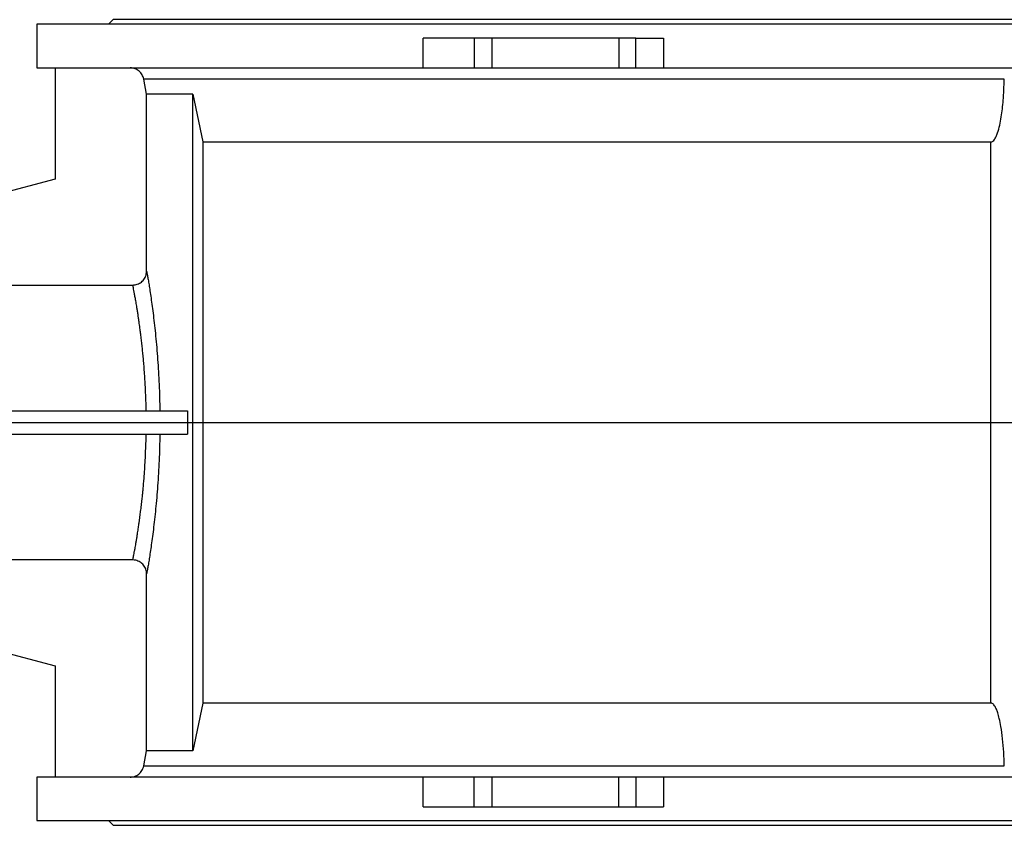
# Model space of a CAD drawing. Extents: x 562 to 5534, y -3603 to 136.
# Tile 4 of 15: x 1347 to 2411, y -3563 to -2693. Entities that reach past the tile are written whole.
import ezdxf

# ---------------------------------------------------------------- set-up
doc = ezdxf.new("R2010")
doc.units = 0
doc.layers.get('0').update_dxf_attribs({"linetype": 'CONTINUOUS'})

msp = doc.modelspace()

# ---------------------------------------------------------------- linework, layer by layer
at = {"color": 7, "linetype": 'CONTINUOUS'}
for p, q in [((1365.6, -2697.8), (1365.6, -2744.8)), ((2423.1, -2697.8), (1365.6, -2697.8)), ((1448.1, -2692.8), (1443.1, -2697.8)), ((2423.1, -2692.8), (1448.1, -2692.8)), ((1783, -2744.8), (1783, -2712.8)), ((1838.1, -2712.8), (1783, -2712.8)), ((1838.1, -2712.8), (1838.1, -2744.8)), ((1857.5, -2712.8), (1838.1, -2712.8)), ((1857.5, -2744.8), (1857.5, -2712.8)), ((1994.4, -2712.8), (1857.5, -2712.8)), ((1994.4, -2712.8), (1994.4, -2744.8)), ((2012.5, -2712.8), (1994.4, -2712.8)), ((2012.5, -2744.8), (2012.5, -2712.8)), ((2012.5, -2712.8), (2042.5, -2712.8)), ((2042.5, -2712.8), (2042.5, -2744.8)), ((1365.6, -2744.8), (1783, -2744.8)), ((1385.6, -2744.8), (1385.6, -2864.9)), ((1783, -2744.8), (1838.1, -2744.8)), ((1838.1, -2744.8), (1857.5, -2744.8)), ((1857.5, -2744.8), (1994.4, -2744.8)), ((1994.4, -2744.8), (2012.5, -2744.8)), ((2012.5, -2744.8), (2042.5, -2744.8)), ((2042.5, -2744.8), (2803.7, -2744.8)), ((2410.5, -2757), (1481.1, -2757)), ((1484.2, -2773.4), (1481.1, -2757)), ((1534.3, -2773.4), (1484.2, -2773.4)), ((1484.2, -2964.3), (1484.2, -2773.4)), ((1534.3, -2773.4), (1544.9, -2824.8)), ((1534.3, -3482.3), (1534.3, -2773.4)), ((1544.9, -2824.8), (2396.1, -2824.8)), ((1544.9, -2824.8), (1544.9, -3430.8)), ((2396.1, -3430.8), (2396.1, -2824.8)), ((1385.6, -2864.9), (1226.9, -2907.5)), ((1239.2, -2979.4), (1469.3, -2979.4)), ((1188.1, -3115.3), (1528.5, -3115.3)), ((1528.5, -3115.3), (1528.5, -3140.3)), ((1188.1, -3140.3), (1528.5, -3140.3)), ((1469.3, -3276.3), (1239.2, -3276.3)), ((1484.2, -3482.3), (1484.2, -3291.4)), ((1224.6, -3347.6), (1385.6, -3390.8)), ((1385.6, -3390.8), (1385.6, -3510.8)), ((1544.9, -3430.8), (1534.3, -3482.3)), ((2396.1, -3430.8), (1544.9, -3430.8)), ((1481.1, -3498.7), (1484.2, -3482.3)), ((1534.3, -3482.3), (1484.2, -3482.3)), ((1481.1, -3498.7), (2410.5, -3498.7)), ((1365.6, -3510.8), (1365.6, -3557.8)), ((1783, -3510.8), (1365.6, -3510.8)), ((1783, -3542.8), (1783, -3510.8)), ((1838.1, -3510.8), (1783, -3510.8)), ((1838.1, -3542.8), (1838.1, -3510.8)), ((1857.5, -3510.8), (1838.1, -3510.8)), ((1857.5, -3542.8), (1857.5, -3510.8)), ((1994.4, -3510.8), (1857.5, -3510.8)), ((1994.4, -3542.8), (1994.4, -3510.8)), ((2012.5, -3510.8), (1994.4, -3510.8)), ((2012.5, -3510.8), (2012.5, -3542.8)), ((2042.5, -3510.8), (2012.5, -3510.8)), ((2042.5, -3510.8), (2042.5, -3542.8)), ((2803.7, -3510.8), (2042.5, -3510.8)), ((1783, -3542.8), (1838.1, -3542.8)), ((1838.1, -3542.8), (1857.5, -3542.8)), ((1857.5, -3542.8), (1994.4, -3542.8)), ((1994.4, -3542.8), (2012.5, -3542.8)), ((2012.5, -3542.8), (2042.5, -3542.8)), ((1365.6, -3557.8), (2423.1, -3557.8)), ((1443.1, -3557.8), (1448.1, -3562.8)), ((1448.1, -3562.8), (3398.1, -3562.8))]:
    msp.add_line(p, q, dxfattribs=at)
msp.add_line((672.4, -3127.8), (3791.7, -3127.8))
for points, knots in [([(1481.1, -2757), (1480.9, -2756.2), (1480.5, -2754.5), (1479.3, -2752.3), (1477.9, -2750.2), (1476.1, -2748.4), (1474, -2746.9), (1471.7, -2745.8), (1469.1, -2745), (1467.3, -2744.9), (1466.3, -2744.8)], [0, 0, 0, 0, 0.120584, 0.244665, 0.365249, 0.489328, 0.609923, 0.734012, 0.864758, 1, 1, 1, 1]), ([(2396.1, -2824.8), (2396.4, -2824.8), (2397.2, -2824.7), (2398.6, -2823.8), (2400.3, -2821.9), (2401.9, -2818.9), (2403.8, -2813.6), (2405.8, -2806.7), (2407.4, -2797.9), (2408.6, -2789), (2409.5, -2779.3), (2410.2, -2768.6), (2410.4, -2760.8), (2410.5, -2757)], [0, 0, 0, 0, 0.014238, 0.032794, 0.066291, 0.120866, 0.175708, 0.300225, 0.425086, 0.550296, 0.675289, 0.837641, 1, 1, 1, 1]), ([(1469.3, -2979.4), (1470.1, -2979.3), (1471.8, -2979.2), (1474.2, -2978.6), (1476.5, -2977.6), (1478.7, -2976.2), (1480.5, -2974.4), (1482, -2972.4), (1483.2, -2970.1), (1484.1, -2967.4), (1484.2, -2965.5), (1484.2, -2964.3)], [0, 0, 0, 0, 0.106996, 0.213992, 0.320987, 0.427981, 0.535055, 0.642132, 0.749522, 0.856914, 1, 1, 1, 1]), ([(1484.2, -2964.3), (1484.3, -2964.8), (1484.5, -2965.9), (1485.1, -2969), (1485.9, -2973.3), (1486.8, -2978.9), (1487.8, -2985.6), (1489, -2993.4), (1490.2, -3002.3), (1491.5, -3012.2), (1492.8, -3022.9), (1494, -3034.4), (1495.1, -3046.7), (1496.2, -3059.6), (1497, -3073), (1497.8, -3086.8), (1498.3, -3101), (1498.4, -3110.6), (1498.5, -3115.3)], [0, 0, 0, 0, 0.062303, 0.124539, 0.187231, 0.249959, 0.312218, 0.374515, 0.437321, 0.499935, 0.562197, 0.624591, 0.687468, 0.74997, 0.812228, 0.87472, 0.937602, 1, 1, 1, 1]), ([(1483.7, -3115.3), (1483.7, -3112.5), (1483.6, -3106.7), (1483.3, -3098.1), (1482.9, -3089.6), (1482.4, -3081.3), (1481.9, -3073.2), (1481.3, -3065.5), (1480.7, -3058.5), (1480.1, -3052.2), (1479.5, -3046), (1478.9, -3041), (1478.4, -3037), (1478.1, -3034), (1477.7, -3031.3), (1477.4, -3028.6), (1477, -3025.6), (1476.6, -3022.5), (1476.1, -3019.4), (1475.8, -3016.8), (1475.4, -3014.6), (1475.1, -3012.4), (1474.8, -3010.2), (1474.4, -3008), (1474.1, -3005.9), (1473.7, -3003.5), (1473.2, -3000.8), (1472.8, -2997.9), (1472.3, -2995.2), (1471.7, -2991.9), (1471.1, -2988.5), (1470.4, -2985.1), (1469.9, -2982.4), (1469.5, -2980.4), (1469.3, -2979.7), (1469.3, -2979.4)], [0, 0, 0, 0, 0.041165, 0.082934, 0.125312, 0.165496, 0.207059, 0.250003, 0.284375, 0.319663, 0.354426, 0.389151, 0.407002, 0.426006, 0.443175, 0.458752, 0.47771, 0.500048, 0.522031, 0.540558, 0.555629, 0.570958, 0.589475, 0.606903, 0.62324, 0.641151, 0.6687, 0.695532, 0.723297, 0.750053, 0.801715, 0.851381, 0.900804, 0.95083, 1, 1, 1, 1]), ([(1469.3, -3276.3), (1469.3, -3276), (1469.5, -3275.5), (1469.8, -3273.9), (1470.2, -3272), (1470.6, -3269.5), (1471.2, -3266.6), (1471.8, -3263.3), (1472.4, -3259.8), (1473, -3256.3), (1473.7, -3252.4), (1474.2, -3248.9), (1474.8, -3245.5), (1475.2, -3242.8), (1475.6, -3240), (1476, -3236.9), (1476.5, -3233.4), (1477, -3229.9), (1477.4, -3226.7), (1477.8, -3223.7), (1478.2, -3220.6), (1478.6, -3217.3), (1479, -3214), (1479.4, -3210.2), (1479.9, -3205.8), (1480.4, -3200.9), (1480.8, -3195.9), (1481.4, -3189.3), (1482, -3181.1), (1482.6, -3171.1), (1483.1, -3161), (1483.5, -3150.7), (1483.7, -3143.8), (1483.7, -3140.3)], [0, 0, 0, 0, 0.041135, 0.082873, 0.125217, 0.165347, 0.206844, 0.249708, 0.284086, 0.319362, 0.354047, 0.388676, 0.410183, 0.433387, 0.451164, 0.472641, 0.499453, 0.523874, 0.544183, 0.560379, 0.58101, 0.601309, 0.620227, 0.640372, 0.66787, 0.694671, 0.722418, 0.749155, 0.800836, 0.8505, 0.900101, 0.950487, 1, 1, 1, 1]), ([(1498.5, -3140.3), (1498.4, -3145.2), (1498.3, -3154.8), (1497.7, -3169), (1497, -3182.8), (1496.2, -3196.2), (1495.1, -3209.1), (1494, -3221.3), (1492.8, -3232.8), (1491.5, -3243.6), (1490.2, -3253.4), (1489, -3262.2), (1487.8, -3270.1), (1486.8, -3276.8), (1485.9, -3282.4), (1485.1, -3286.7), (1484.5, -3289.8), (1484.3, -3290.8), (1484.2, -3291.4)], [0, 0, 0, 0, 0.062845, 0.125441, 0.188116, 0.25088, 0.313132, 0.375312, 0.437897, 0.500584, 0.562805, 0.625042, 0.687767, 0.750313, 0.81249, 0.874806, 0.93762, 1, 1, 1, 1]), ([(1484.2, -3291.4), (1484.2, -3290.5), (1484.1, -3288.8), (1483.5, -3286.3), (1482.4, -3284), (1481, -3281.9), (1479.2, -3280), (1477.2, -3278.5), (1474.9, -3277.4), (1472.3, -3276.5), (1470.4, -3276.4), (1469.3, -3276.3)], [0, 0, 0, 0, 0.107861, 0.21572, 0.32359, 0.431459, 0.539118, 0.646778, 0.75407, 0.861359, 1, 1, 1, 1]), ([(2410.5, -3498.7), (2410.4, -3493.8), (2410.1, -3484), (2408.9, -3469.8), (2407.3, -3457.6), (2405.5, -3448.3), (2403.8, -3442), (2402.1, -3437.4), (2400.5, -3434.3), (2398.9, -3432.2), (2397.7, -3431.2), (2396.7, -3430.9), (2396.2, -3430.9), (2396.1, -3430.8)], [0, 0, 0, 0, 0.206483, 0.41294, 0.597759, 0.724124, 0.810945, 0.871057, 0.928943, 0.957924, 0.979491, 0.994101, 1, 1, 1, 1]), ([(1466.3, -3510.8), (1467.2, -3510.8), (1468.8, -3510.7), (1471.3, -3510.1), (1473.6, -3509), (1475.7, -3507.6), (1477.6, -3505.9), (1479.1, -3503.8), (1480.4, -3501.4), (1480.8, -3499.6), (1481.1, -3498.7)], [0, 0, 0, 0, 0.120618, 0.244732, 0.365351, 0.489466, 0.610078, 0.734188, 0.864848, 1, 1, 1, 1])]:
    msp.add_open_spline(points, degree=3, knots=knots, dxfattribs=at)

doc.saveas('drawing.dxf')
